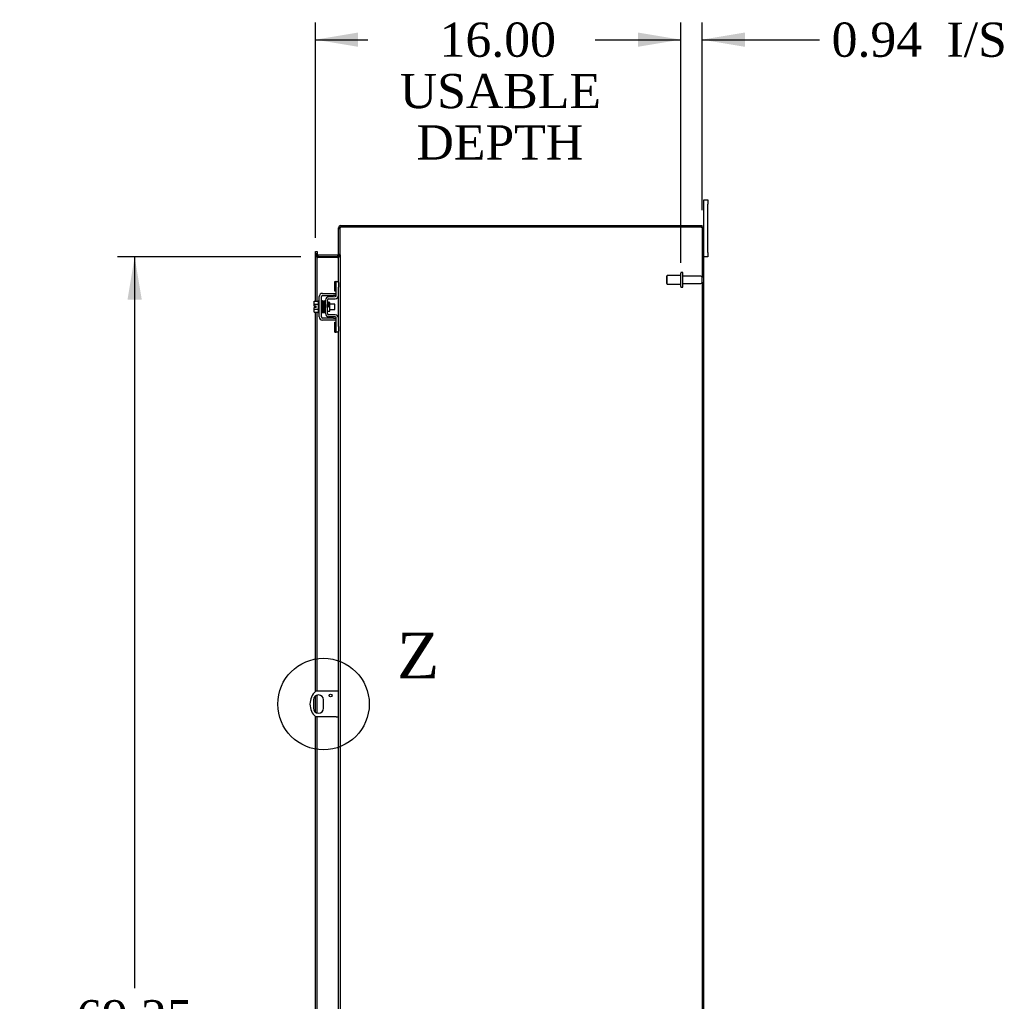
# Model space of a CAD drawing. Header units: inches. Extents: x 6 to 298, y 0 to 198.
# Tile 7 of 10: x 165 to 208, y 98 to 141. Entities that reach past the tile are written whole.
import ezdxf
from ezdxf.enums import TextEntityAlignment as Align
from ezdxf.lldxf.tags import DXFTag

# ---------------------------------------------------------------- set-up
doc = ezdxf.new("R2010")
doc.units = ezdxf.units.IN
doc.header["$MEASUREMENT"] = 0
doc.layers.get('0').update_dxf_attribs({"linetype": 'CONTINUOUS'})
for name, color, linetype in [('COM40153-1', 7, 'CONTINUOUS'), ('COM42667', 7, 'CONTINUOUS'), ('COM42780', 7, 'CONTINUOUS'), ('COM48503', 7, 'CONTINUOUS'), ('COM48529', 7, 'CONTINUOUS'), ('COM71680-2', 7, 'CONTINUOUS'), ('DEFAULT', 7, 'CONTINUOUS'), ('FET07710', 7, 'CONTINUOUS'), ('SCC19011', 7, 'CONTINUOUS'), ('SPR20265', 7, 'CONTINUOUS'), ('STD26094', 7, 'CONTINUOUS'), ('WAF25035', 7, 'CONTINUOUS')]:
    doc.layers.add(name, color=color, linetype=linetype)
doc.styles.add('SEACAD_TIMES_NEW_ROMAN', font='times.ttf')
tags = doc.linetypes.add('CENTER2', pattern=[1.125, 0.75, -0.125, 0.125, -0.125]).pattern_tags.tags
tags[10:11] = [DXFTag(74, 4), DXFTag(75, 0), DXFTag(340, '0'), DXFTag(46, 0.0), DXFTag(50, 0.0), DXFTag(44, 0.0), DXFTag(45, 0.0)]
tags[8:9] = [DXFTag(74, 4), DXFTag(75, 0), DXFTag(340, '0'), DXFTag(46, 0.0), DXFTag(50, 0.0), DXFTag(44, 0.0), DXFTag(45, 0.0)]
tags[6:7] = [DXFTag(74, 4), DXFTag(75, 0), DXFTag(340, '0'), DXFTag(46, 0.0), DXFTag(50, 0.0), DXFTag(44, 0.0), DXFTag(45, 0.0)]
tags[4:5] = [DXFTag(74, 4), DXFTag(75, 0), DXFTag(340, '0'), DXFTag(46, 0.0), DXFTag(50, 0.0), DXFTag(44, 0.0), DXFTag(45, 0.0)]

# ---------------------------------------------------------------- blocks, each defined once
blk = doc.blocks.new('GDIMGGROUP13')
at = {"layer": 'DEFAULT', "linetype": 'Continuous'}
for points in [[(179.688, 140.205), (177.813, 139.893), (179.688, 139.58)], [(191.942, 140.205), (191.942, 139.58), (193.817, 139.893)]]:
    blk.add_hatch(color=136, dxfattribs=at).paths.add_polyline_path(points)
at = {"layer": 'DEFAULT', "color": 136, "linetype": 'Continuous'}
for p, q in [((177.813, 131.218), (177.813, 140.643)), ((193.817, 130.125), (193.817, 140.643)), ((177.813, 139.893), (180.117, 139.893)), ((190.641, 139.893), (193.817, 139.893))]:
    blk.add_line(p, q, dxfattribs=at)
at = {"layer": 'DEFAULT', "color": 136, "linetype": 'Continuous', "style": 'SEACAD_TIMES_NEW_ROMAN'}
for s, p in [('16.00', (183.256, 140.643)), ('USABLE', (181.514, 138.393)), ('DEPTH', (182.243, 136.143))]:
    blk.add_text(s, height=1.5, dxfattribs=at).set_placement(p, align=Align.TOP_LEFT)
blk = doc.blocks.new('GDIMGGROUP20')
at = {"layer": 'DEFAULT', "linetype": 'Continuous'}
for points in [[(169.583, 128.503), (170.208, 128.503), (169.896, 130.378)], [(169.583, 63.003), (169.896, 61.128), (170.208, 63.003)]]:
    blk.add_hatch(color=136, dxfattribs=at).paths.add_polyline_path(points)
at = {"layer": 'DEFAULT', "color": 136, "linetype": 'Continuous'}
for p, q in [((177.171, 130.378), (169.146, 130.378)), ((169.896, 130.378), (169.896, 98.35)), ((169.896, 93.115), (169.896, 61.128)), ((177.171, 61.128), (169.146, 61.128))]:
    blk.add_line(p, q, dxfattribs=at)
at = {"layer": 'DEFAULT', "color": 136, "linetype": 'Continuous', "style": 'SEACAD_TIMES_NEW_ROMAN'}
for s, p in [('69.25', (167.336, 97.825)), ('OPENING ', (164.742, 95.575))]:
    blk.add_text(s, height=1.5, dxfattribs=at).set_placement(p, align=Align.TOP_LEFT)
blk = doc.blocks.new('GDIMGGROUP26')
at = {"layer": 'DEFAULT', "linetype": 'Continuous'}
for points in [[(191.942, 140.205), (191.942, 139.58), (193.817, 139.893)], [(196.629, 140.205), (194.754, 139.893), (196.629, 139.58)]]:
    blk.add_hatch(color=136, dxfattribs=at).paths.add_polyline_path(points)
at = {"layer": 'DEFAULT', "color": 136, "linetype": 'Continuous'}
for p, q in [((193.817, 130.125), (193.817, 140.643)), ((194.754, 132.431), (194.754, 140.643)), ((190.067, 139.893), (193.817, 139.893)), ((194.754, 139.893), (199.155, 139.893)), ((199.155, 139.893), (199.905, 139.893))]:
    blk.add_line(p, q, dxfattribs=at)
at = {"layer": 'DEFAULT', "color": 136, "linetype": 'Continuous', "style": 'SEACAD_TIMES_NEW_ROMAN'}
for s, p in [('0.94', (200.43, 140.643)), ('I/S', (205.461, 140.643))]:
    blk.add_text(s, height=1.5, dxfattribs=at).set_placement(p, align=Align.TOP_LEFT)
blk = doc.blocks.new('SE1')
at = {"color": 136, "linetype": 'Continuous', "style": 'SEACAD_TIMES_NEW_ROMAN'}
blk.add_text('Z', height=2, dxfattribs=at).set_placement((181.393, 113.916), align=Align.TOP_LEFT)
blk = doc.blocks.new('SE')
at = {"layer": 'DEFAULT', "color": 7, "linetype": 'CENTER2'}
blk.add_circle((178.17, 110.793), 2.004, dxfattribs=at)
at = {"layer": 'DEFAULT'}
blk.add_blockref('SE1', (0, 0), dxfattribs=at)

msp = doc.modelspace()

# ---------------------------------------------------------------- linework, layer by layer
at = {"layer": 'COM40153-1', "color": 7}
for p, q in [((178.718, 111.355), (177.83, 111.355)), ((178.826, 111.355), (178.718, 111.355)), ((177.733, 110.974), (177.733, 110.611)), ((178.17, 110.611), (178.17, 110.974)), ((178.718, 110.23), (177.83, 110.23)), ((178.718, 110.23), (178.826, 110.23))]:
    msp.add_line(p, q, dxfattribs=at)
msp.add_circle((178.482, 111.168), 0.0625, dxfattribs=at)
for centre, radius, start, end in [((178.326, 110.793), 0.75, 131.4096, 228.5904), ((177.951, 110.974), 0.218, 0, 180), ((177.951, 110.611), 0.218, 180, 0)]:
    msp.add_arc(centre, radius, start, end, dxfattribs=at)
at = {"layer": 'COM42667', "color": 7}
for p, q in [((177.981, 127.747), (177.981, 128.639)), ((178.076, 127.747), (178.076, 128.639)), ((178.124, 128.782), (178.606, 128.782)), ((178.124, 128.687), (178.606, 128.687)), ((178.606, 128.782), (178.731, 128.782)), ((178.731, 128.687), (178.606, 128.687)), ((178.606, 127.699), (178.124, 127.699)), ((178.606, 127.699), (178.731, 127.699)), ((178.606, 127.604), (178.124, 127.604)), ((178.731, 127.604), (178.606, 127.604))]:
    msp.add_line(p, q, dxfattribs=at)
for centre, radius, start, end in [((178.124, 128.639), 0.143, 90, 180), ((178.124, 128.639), 0.048, 90, 180), ((178.124, 127.747), 0.143, 180, 270), ((178.124, 127.747), 0.048, 180, 270)]:
    msp.add_arc(centre, radius, start, end, dxfattribs=at)
at = {"layer": 'COM42780', "color": 7}
for p, q in [((178.667, 128.871), (178.667, 129.308)), ((178.667, 129.308), (178.717, 129.308)), ((178.731, 129.308), (178.717, 129.308)), ((178.731, 129.058), (178.731, 129.308)), ((178.731, 129.308), (178.826, 129.308)), ((178.731, 128.686), (178.731, 129.058)), ((178.826, 129.262), (178.826, 129.058)), ((178.826, 128.686), (178.826, 129.058)), ((178.395, 128.633), (178.684, 128.638)), ((178.396, 128.538), (178.686, 128.543)), ((178.717, 128.871), (178.667, 128.871)), ((178.717, 128.871), (178.731, 128.871)), ((178.254, 127.896), (178.254, 128.49)), ((178.349, 127.896), (178.349, 128.49)), ((178.444, 128.388), (178.378, 128.388)), ((178.444, 127.998), (178.444, 128.388)), ((178.349, 127.998), (178.444, 127.998)), ((178.684, 127.748), (178.395, 127.753)), ((178.686, 127.843), (178.396, 127.848)), ((178.731, 127.328), (178.731, 127.7)), ((178.826, 127.328), (178.826, 127.7)), ((178.667, 127.078), (178.667, 127.515)), ((178.667, 127.515), (178.717, 127.515)), ((178.731, 127.515), (178.717, 127.515)), ((178.731, 127.078), (178.731, 127.328)), ((178.826, 127.328), (178.826, 127.124)), ((178.667, 127.078), (178.717, 127.078)), ((178.717, 127.078), (178.731, 127.078)), ((178.826, 127.078), (178.731, 127.078))]:
    msp.add_line(p, q, dxfattribs=at)
for centre, radius, start, end in [((178.397, 128.49), 0.143, 91, 180), ((178.683, 128.686), 0.048, 271, 0), ((178.683, 128.686), 0.143, 271, 0), ((178.397, 128.49), 0.048, 91, 180), ((178.397, 127.896), 0.143, 180, 269), ((178.397, 127.896), 0.048, 180, 269), ((178.683, 127.7), 0.048, 0, 89), ((178.683, 127.7), 0.143, 0, 89)]:
    msp.add_arc(centre, radius, start, end, dxfattribs=at)
at = {"layer": 'COM48503', "color": 7}
for p, q in [((178.826, 129.262), (178.826, 131.626)), ((194.718, 131.681), (178.934, 131.681)), ((194.718, 131.681), (194.826, 131.681)), ((194.826, 59.825), (194.826, 131.681)), ((177.813, 130.468), (177.813, 130.518)), ((177.885, 130.518), (177.813, 130.518)), ((177.813, 128.434), (177.813, 130.468)), ((177.885, 130.518), (177.885, 130.468)), ((177.885, 128.434), (177.885, 130.468)), ((178.79, 130.359), (177.921, 130.359)), ((178.826, 127.7), (178.826, 128.686)), ((177.813, 128.159), (177.813, 128.227)), ((177.813, 111.34), (177.813, 127.952)), ((177.885, 111.355), (177.885, 127.952)), ((178.826, 96.822), (178.826, 127.124)), ((177.813, 110.442), (177.813, 111.144)), ((177.885, 110.403), (177.885, 111.183)), ((177.813, 95.994), (177.813, 110.246)), ((177.885, 95.994), (177.885, 110.23))]:
    msp.add_line(p, q, dxfattribs=at)
for points, knots in [([(178.826, 131.626), (178.826, 131.628), (178.827, 131.631), (178.83, 131.635), (178.832, 131.637), (178.837, 131.642), (178.84, 131.644), (178.848, 131.649), (178.853, 131.651), (178.863, 131.656), (178.868, 131.658), (178.88, 131.663), (178.886, 131.665), (178.906, 131.672), (178.92, 131.676), (178.934, 131.681)], [0, 0, 0, 0, 0.125, 0.125, 0.25, 0.25, 0.375, 0.375, 0.5, 0.5, 0.625, 0.625, 0.75, 0.75, 1, 1, 1, 1]), ([(177.885, 130.467), (177.885, 130.457), (177.886, 130.447), (177.888, 130.427), (177.889, 130.417), (177.893, 130.398), (177.896, 130.388), (177.902, 130.375), (177.905, 130.37), (177.91, 130.365), (177.912, 130.363), (177.915, 130.361), (177.916, 130.36), (177.919, 130.359), (177.92, 130.359), (177.921, 130.359)], [0, 0, 0, 0, 0.25, 0.25, 0.5, 0.5, 0.75, 0.75, 0.875, 0.875, 0.9375, 0.9375, 0.96875, 0.96875, 1, 1, 1, 1]), ([(178.79, 130.359), (178.793, 130.359), (178.795, 130.36), (178.8, 130.363), (178.802, 130.364), (178.807, 130.37), (178.809, 130.375), (178.815, 130.388), (178.818, 130.398), (178.822, 130.417), (178.824, 130.427), (178.826, 130.447), (178.826, 130.457), (178.826, 130.467)], [0, 0, 0, 0, 0.0625, 0.0625, 0.125, 0.125, 0.25, 0.25, 0.5, 0.5, 0.75, 0.75, 1, 1, 1, 1])]:
    msp.add_open_spline(points, degree=3, knots=knots, dxfattribs=at)
at = {"layer": 'COM48529', "color": 7}
for p, q in [((178.826, 131.626), (178.826, 131.645)), ((178.843, 131.645), (178.826, 131.645)), ((178.898, 131.645), (178.843, 131.645)), ((178.898, 130.486), (178.898, 131.645)), ((178.934, 131.753), (178.934, 131.681)), ((178.934, 131.753), (194.754, 131.753)), ((194.754, 131.681), (194.754, 131.753)), ((177.813, 130.608), (177.885, 130.608)), ((177.813, 130.523), (177.813, 130.608)), ((177.813, 130.523), (177.813, 130.518)), ((177.813, 130.486), (177.885, 130.486)), ((177.885, 130.608), (177.885, 130.523)), ((177.885, 130.523), (177.885, 130.518)), ((178.79, 130.45), (177.921, 130.45)), ((177.921, 130.45), (177.921, 130.378)), ((178.79, 130.378), (177.921, 130.378)), ((178.79, 130.45), (178.79, 130.378)), ((178.898, 130.486), (178.826, 130.486))]:
    msp.add_line(p, q, dxfattribs=at)
for centre, radius, start, end in [((178.934, 131.645), 0.108, 90, 180), ((178.934, 131.645), 0.036, 122.8709, 180), ((178.934, 131.645), 0.036, 90, 122.8709), ((177.921, 130.486), 0.108, 180, 259.1034), ((177.921, 130.486), 0.036, 180, 270), ((177.921, 130.486), 0.108, 259.1034, 270), ((178.79, 130.486), 0.036, 270, 0), ((178.79, 130.486), 0.108, 270, 280.6043), ((178.79, 130.486), 0.108, 280.6043, 0)]:
    msp.add_arc(centre, radius, start, end, dxfattribs=at)
at = {"layer": 'COM71680-2', "color": 7}
for p, q in [((178.826, 131.626), (178.898, 131.626)), ((194.754, 131.681), (194.754, 129.48)), ((177.885, 130.467), (177.813, 130.467)), ((178.826, 130.467), (178.898, 130.467)), ((178.898, 130.467), (178.898, 130.486)), ((178.898, 130.467), (178.898, 61.039)), ((194.754, 129.27), (194.754, 95.855))]:
    msp.add_line(p, q, dxfattribs=at)
for centre, start, end in [((177.921, 130.467), 179.9969, 270.0031), ((178.79, 130.467), 269.9945, 0.0055)]:
    msp.add_arc(centre, 0.108, start, end, dxfattribs=at)
at = {"layer": 'FET07710', "color": 7}
for p, q in [((194.826, 132.69), (194.826, 132.878)), ((194.826, 132.878), (195.013, 132.878)), ((195.013, 132.878), (195.013, 132.69)), ((194.826, 131.681), (194.826, 132.69)), ((195.013, 130.565), (195.013, 132.69)), ((195.013, 130.378), (194.826, 130.378)), ((195.013, 130.565), (195.013, 130.378))]:
    msp.add_line(p, q, dxfattribs=at)
at = {"layer": 'SCC19011', "color": 7}
for p, q in [((177.755, 128.434), (177.936, 128.434)), ((177.755, 128.302), (177.755, 128.434)), ((177.755, 128.302), (177.936, 128.302)), ((177.755, 128.227), (177.755, 128.302)), ((177.85, 128.227), (177.755, 128.227)), ((177.755, 128.084), (177.755, 128.159)), ((177.85, 128.159), (177.755, 128.159)), ((177.85, 128.159), (177.85, 128.227)), ((178.099, 128.315), (178.076, 128.315)), ((178.149, 128.315), (178.134, 128.315)), ((178.199, 128.315), (178.184, 128.315)), ((178.248, 128.315), (178.234, 128.315)), ((178.668, 128.315), (178.444, 128.315)), ((178.668, 128.071), (178.668, 128.315)), ((177.755, 128.084), (177.936, 128.084)), ((177.755, 127.952), (177.755, 128.084)), ((177.755, 127.952), (177.936, 127.952)), ((178.076, 128.071), (178.108, 128.071)), ((178.143, 128.071), (178.158, 128.071)), ((178.193, 128.071), (178.208, 128.071)), ((178.243, 128.071), (178.254, 128.071)), ((178.444, 128.071), (178.668, 128.071))]:
    msp.add_line(p, q, dxfattribs=at)
at = {"layer": 'SPR20265', "color": 7}
msp.add_line((178.353, 128.193), (178.388, 128.193), dxfattribs=at)
for centre, radius, start, end in [((183.026, 128.015), 4.954, 175.1676, 176.5222), ((178.208, 128.418), 0.0181, 0.2962, 180.6354), ((182.998, 128.016), 4.891, 179.5941, 179.9583)]:
    msp.add_arc(centre, radius, start, end, dxfattribs=at)
msp.add_ellipse((178.089, 128.02), major_axis=(-0.0175, 0), ratio=0.707107, start_param=0.666946, end_param=5.616239, dxfattribs=at)
for points, knots in [([(178.125, 128.435), (178.125, 128.435), (178.125, 128.437), (178.125, 128.439), (178.124, 128.442), (178.122, 128.444), (178.12, 128.447), (178.117, 128.449), (178.114, 128.45), (178.109, 128.451), (178.103, 128.451), (178.096, 128.447), (178.09, 128.439), (178.089, 128.433), (178.089, 128.429)], [0.0247586, 0.0247586, 0.0247586, 0.0247586, 0.0394799, 0.0780267, 0.1170502, 0.1577954, 0.2011902, 0.2478129, 0.2979655, 0.3517973, 0.4729948, 0.6248981, 0.8034762, 1, 1, 1, 1]), ([(178.091, 128.43), (178.091, 128.43), (178.093, 128.427), (178.095, 128.397), (178.098, 128.342), (178.1, 128.287), (178.102, 128.24), (178.103, 128.19), (178.105, 128.139), (178.107, 128.09), (178.109, 128.044), (178.11, 128.005), (178.112, 127.976), (178.114, 127.957), (178.115, 127.955), (178.116, 127.954)], [0.041658, 0.041658, 0.041658, 0.041658, 0.1062331, 0.2177365, 0.3345116, 0.3951575, 0.4571173, 0.5204025, 0.5850154, 0.650919, 0.7181243, 0.7866617, 0.856475, 0.927577, 0.9945625, 0.9945625, 0.9945625, 0.9945625]), ([(178.151, 127.958), (178.15, 127.96), (178.148, 127.965), (178.145, 128.009), (178.143, 128.068), (178.14, 128.126), (178.139, 128.175), (178.137, 128.225), (178.135, 128.276), (178.134, 128.323), (178.132, 128.366), (178.13, 128.401), (178.128, 128.425), (178.126, 128.436), (178.126, 128.437), (178.125, 128.436)], [0.0084013, 0.0084013, 0.0084013, 0.0084013, 0.1047673, 0.2149815, 0.3308118, 0.3911182, 0.4528716, 0.5160814, 0.5807303, 0.6468516, 0.7144807, 0.783578, 0.8541849, 0.926338, 0.9626406, 0.9626406, 0.9626406, 0.9626406]), ([(178.14, 128.428), (178.139, 128.423), (178.137, 128.402), (178.135, 128.36), (178.133, 128.333), (178.133, 128.331)], [0.1075026, 0.1075026, 0.1075026, 0.1075026, 0.219859, 0.336958, 0.3455788, 0.3455788, 0.3455788, 0.3455788]), ([(178.178, 128.418), (178.177, 128.424), (178.176, 128.43), (178.169, 128.439), (178.164, 128.442), (178.159, 128.443), (178.155, 128.443), (178.152, 128.442), (178.148, 128.44), (178.145, 128.437), (178.143, 128.433), (178.142, 128.429), (178.141, 128.427), (178.141, 128.425)], [0, 0, 0, 0, 0.337377, 0.476585, 0.593946, 0.643993, 0.690857, 0.738213, 0.787078, 0.837877, 0.890521, 0.944659, 1, 1, 1, 1]), ([(178.142, 128.42), (178.143, 128.412), (178.145, 128.397), (178.148, 128.342), (178.15, 128.272), (178.153, 128.191), (178.156, 128.112), (178.159, 128.042), (178.162, 127.989), (178.163, 127.974), (178.164, 127.966)], [0, 0, 0, 0, 0.125356, 0.250547, 0.375714, 0.500726, 0.625702, 0.75054, 0.875328, 1, 1, 1, 1]), ([(178.199, 127.968), (178.198, 127.976), (178.197, 127.99), (178.194, 128.043), (178.191, 128.112), (178.188, 128.192), (178.185, 128.272), (178.183, 128.343), (178.18, 128.398), (178.178, 128.414), (178.177, 128.422)], [0, 0, 0, 0, 0.123677, 0.247763, 0.372182, 0.497025, 0.622181, 0.747773, 0.873664, 1, 1, 1, 1]), ([(178.191, 128.42), (178.19, 128.417), (178.188, 128.411), (178.185, 128.372), (178.184, 128.34), (178.183, 128.328)], [0, 0, 0, 0, 0.1069729, 0.2190176, 0.2772299, 0.2772299, 0.2772299, 0.2772299]), ([(178.191, 128.416), (178.192, 128.414), (178.194, 128.409), (178.196, 128.365), (178.2, 128.296), (178.202, 128.222), (178.204, 128.16), (178.206, 128.113), (178.208, 128.069), (178.21, 128.03), (178.212, 127.999), (178.213, 127.977), (178.215, 127.968), (178.216, 127.968), (178.216, 127.968)], [0.0031575, 0.0031575, 0.0031575, 0.0031575, 0.106276, 0.2177664, 0.3343795, 0.4562757, 0.5195077, 0.5840716, 0.6500082, 0.7172741, 0.7858907, 0.8559002, 0.9272657, 0.9562295, 0.9562295, 0.9562295, 0.9562295]), ([(178.25, 127.976), (178.25, 127.976), (178.248, 127.978), (178.246, 128.004), (178.244, 128.052), (178.241, 128.103), (178.24, 128.146), (178.238, 128.193), (178.237, 128.24), (178.235, 128.287), (178.233, 128.331), (178.231, 128.368), (178.229, 128.397), (178.227, 128.417), (178.226, 128.419), (178.226, 128.42)], [0.0493682, 0.0493682, 0.0493682, 0.0493682, 0.1041505, 0.2141198, 0.3297994, 0.3901531, 0.4519694, 0.5152557, 0.5800319, 0.6463064, 0.7140466, 0.7832821, 0.8540388, 0.9262663, 0.9997798, 0.9997798, 0.9997798, 0.9997798]), ([(178.254, 128.427), (178.252, 128.427), (178.247, 128.425), (178.24, 128.415), (178.239, 128.404), (178.236, 128.379), (178.235, 128.348), (178.234, 128.33), (178.233, 128.322)], [0.5049436, 0.5049436, 0.5049436, 0.5049436, 0.5126381, 0.5301382, 0.5631975, 0.6133029, 0.6453829, 0.6655854, 0.6655854, 0.6655854, 0.6655854]), ([(178.244, 128.4), (178.243, 128.399), (178.244, 128.393), (178.246, 128.369), (178.248, 128.331), (178.25, 128.288), (178.252, 128.234), (178.253, 128.192), (178.254, 128.169), (178.254, 128.166)], [0.5252176, 0.5252176, 0.5252176, 0.5252176, 0.5500519, 0.604828, 0.6390024, 0.6775462, 0.720453, 0.7677407, 0.7732337, 0.7732337, 0.7732337, 0.7732337]), ([(178.376, 128.395), (178.376, 128.396), (178.375, 128.399), (178.374, 128.403), (178.372, 128.406), (178.369, 128.409), (178.365, 128.411), (178.36, 128.412), (178.355, 128.412), (178.351, 128.411), (178.349, 128.41)], [0, 0, 0, 0, 0.0589773, 0.1211115, 0.1849679, 0.2490189, 0.31194, 0.3728411, 0.4898099, 0.5959107, 0.5959107, 0.5959107, 0.5959107]), ([(178.349, 128.29), (178.349, 128.284), (178.35, 128.266), (178.352, 128.234), (178.353, 128.208), (178.353, 128.193)], [0.6947964, 0.6947964, 0.6947964, 0.6947964, 0.7496304, 0.874808, 1, 1, 1, 1]), ([(178.388, 128.193), (178.388, 128.208), (178.387, 128.234), (178.385, 128.275), (178.383, 128.311), (178.382, 128.343), (178.38, 128.369), (178.378, 128.387), (178.377, 128.396), (178.376, 128.397), (178.375, 128.397)], [0, 0, 0, 0, 0.1236932, 0.2477957, 0.3722334, 0.4970307, 0.6222178, 0.7477992, 0.8737106, 0.9604174, 0.9604174, 0.9604174, 0.9604174]), ([(178.115, 127.956), (178.115, 127.955), (178.116, 127.952), (178.117, 127.948), (178.12, 127.945), (178.124, 127.941), (178.13, 127.938), (178.137, 127.938), (178.143, 127.941), (178.148, 127.946), (178.151, 127.952), (178.151, 127.955), (178.151, 127.957)], [0, 0, 0, 0, 0.065589, 0.134096, 0.204, 0.273642, 0.405923, 0.527776, 0.652215, 0.775569, 0.89228, 1, 1, 1, 1]), ([(178.151, 127.954), (178.152, 127.958), (178.154, 127.966), (178.156, 128.008), (178.158, 128.042), (178.158, 128.055)], [0, 0, 0, 0, 0.1087369, 0.2223139, 0.2823724, 0.2823724, 0.2823724, 0.2823724]), ([(178.164, 127.97), (178.164, 127.965), (178.165, 127.959), (178.172, 127.95), (178.178, 127.948), (178.182, 127.947), (178.186, 127.947), (178.19, 127.948), (178.193, 127.95), (178.196, 127.953), (178.198, 127.956), (178.2, 127.96), (178.2, 127.963), (178.2, 127.964)], [0, 0, 0, 0, 0.324319, 0.462115, 0.581304, 0.633213, 0.682431, 0.732423, 0.783847, 0.836789, 0.89085, 0.94542, 1, 1, 1, 1]), ([(178.202, 127.964), (178.203, 127.969), (178.205, 127.991), (178.207, 128.033), (178.208, 128.06), (178.208, 128.062)], [0.1097302, 0.1097302, 0.1097302, 0.1097302, 0.2224256, 0.3403895, 0.3502806, 0.3502806, 0.3502806, 0.3502806]), ([(178.216, 127.969), (178.216, 127.968), (178.217, 127.967), (178.218, 127.964), (178.219, 127.961), (178.222, 127.959), (178.224, 127.957), (178.227, 127.955), (178.232, 127.954), (178.238, 127.955), (178.245, 127.959), (178.251, 127.968), (178.252, 127.974), (178.253, 127.978)], [0.0423433, 0.0423433, 0.0423433, 0.0423433, 0.0780693, 0.1166064, 0.1566075, 0.1991192, 0.2448555, 0.2942488, 0.3475582, 0.468612, 0.6213089, 0.801496, 1, 1, 1, 1]), ([(178.35, 127.981), (178.351, 127.984), (178.352, 127.99), (178.353, 127.997), (178.353, 128)], [0.53014438, 0.53014438, 0.53014438, 0.53014438, 0.5577634, 0.5731101, 0.5731101, 0.5731101, 0.5731101])]:
    msp.add_open_spline(points, degree=3, knots=knots, dxfattribs=at)
msp.add_open_spline([(178.252, 127.973), (178.253, 127.979), (178.253, 127.984), (178.254, 127.993)], degree=3, dxfattribs=at)
at = {"layer": 'STD26094', "color": 7}
for p, q in [((193.23, 129.562), (193.192, 129.525)), ((193.192, 129.525), (193.192, 129.225)), ((193.23, 129.187), (193.23, 129.562)), ((193.817, 129.562), (193.23, 129.562)), ((193.817, 129.08), (193.817, 129.67)), ((193.887, 129.7), (193.847, 129.7)), ((193.917, 129.08), (193.917, 129.67)), ((194.694, 129.54), (193.917, 129.54)), ((194.754, 129.27), (194.754, 129.48)), ((193.192, 129.225), (193.23, 129.187)), ((193.23, 129.187), (193.817, 129.187)), ((193.847, 129.05), (193.887, 129.05)), ((193.917, 129.21), (194.694, 129.21))]:
    msp.add_line(p, q, dxfattribs=at)
for centre, radius, start, end in [((193.847, 129.67), 0.03, 90, 180), ((193.887, 129.67), 0.03, 0, 90), ((194.694, 129.48), 0.06, 0, 90), ((193.847, 129.08), 0.03, 180, 270), ((193.887, 129.08), 0.03, 270, 0), ((194.694, 129.27), 0.06, 270, 0)]:
    msp.add_arc(centre, radius, start, end, dxfattribs=at)
at = {"layer": 'WAF25035', "color": 7}
for p, q in [((177.936, 128.443), (177.936, 127.943)), ((177.981, 128.443), (177.936, 128.443)), ((177.936, 127.943), (177.981, 127.943))]:
    msp.add_line(p, q, dxfattribs=at)

# ---------------------------------------------------------------- block references
at = {"layer": 'DEFAULT', "color": 7}
for name in ['GDIMGGROUP13', 'GDIMGGROUP26', 'GDIMGGROUP20', 'SE']:
    msp.add_blockref(name, (0, 0), dxfattribs=at)

doc.saveas('drawing.dxf')
